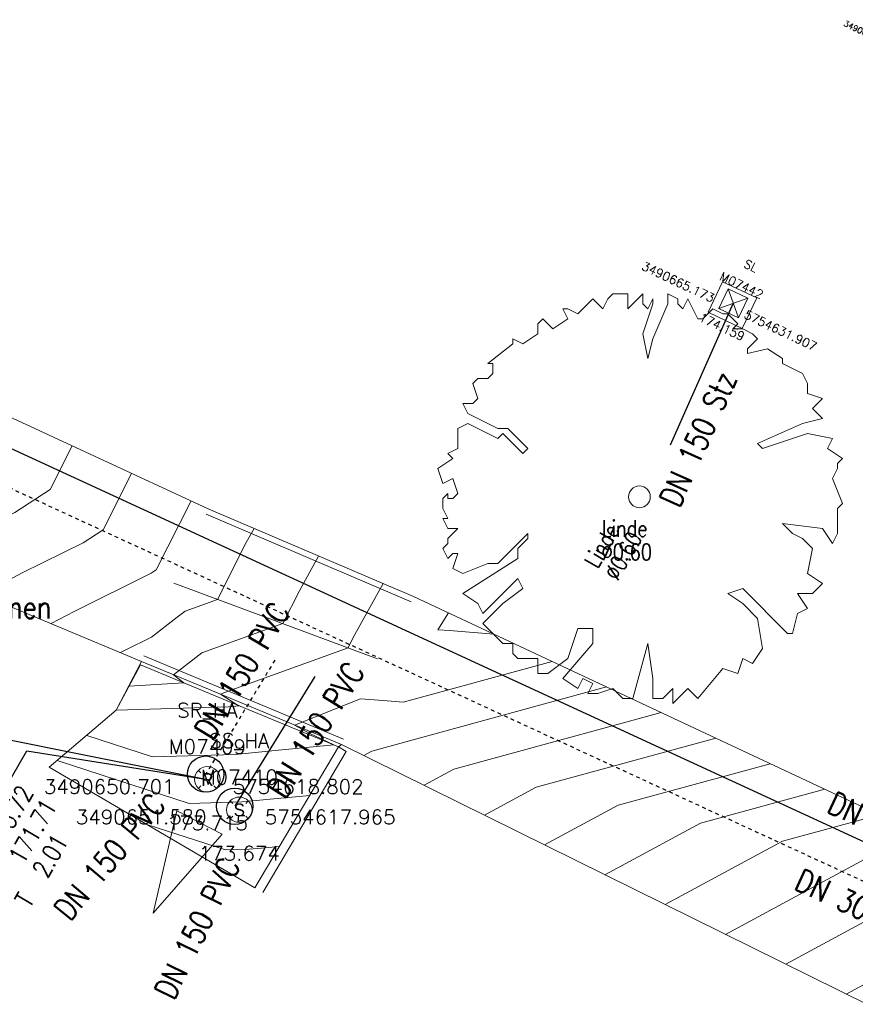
# Model space of a CAD drawing. Header units: metres. Extents: x 3490449 to 3490968, y 5754217 to 5754743.
# Tile 96 of 212: x 3490646 to 3490669, y 5754613 to 5754640. Entities that reach past the tile are written whole.
import ezdxf
from ezdxf.enums import TextEntityAlignment as Align

# ---------------------------------------------------------------- set-up
doc = ezdxf.new("R2010")
doc.units = ezdxf.units.M
doc.header["$LTSCALE"] = 0.25
doc.linetypes.add('Kartierung-07$0$AUSGEZOGEN', pattern=[0])
doc.linetypes.add('Kartierung-07$0$STRICHLINIE', pattern=[19.05, 12.7, -6.35])
for name, color, linetype, lineweight, true_color in [('Kartierung-07$0$$BRUCH', 7, 'Continuous', 18, 0x82563a), ('Kartierung-07$0$$HOEHEN_Haupt', 7, 'Continuous', 18, 0x82563a), ('Kartierung-07$0$$HOEHEN_Mittel', 7, 'Continuous', 18, 0x82563a), ('Kartierung-07$0$$P_INF_FL', 7, 'Kartierung-07$0$AUSGEZOGEN', 18, 0x82563a), ('Kartierung-07$0$$P_INF_H', 7, 'Kartierung-07$0$AUSGEZOGEN', 18, 0x82563a), ('Kartierung-07$0$$P_INF_H_Schacht', 7, 'Kartierung-07$0$AUSGEZOGEN', 18, 0x82563a), ('Kartierung-07$0$$P_INF_NR', 7, 'Kartierung-07$0$AUSGEZOGEN', 18, 0x82563a), ('Kartierung-07$0$$P_INF_NR_Schacht', 7, 'Kartierung-07$0$AUSGEZOGEN', 18, 0x82563a), ('Kartierung-07$0$$P_INF_X', 7, 'Kartierung-07$0$AUSGEZOGEN', 18, 0x82563a), ('Kartierung-07$0$$P_INF_Y', 7, 'Continuous', 18, 0x82563a), ('Kartierung-07$0$$PKT_AE', 7, 'Continuous', 18, 0x82563a), ('Kartierung-07$0$$PKT_SL', 7, 'Continuous', 18, 0x82563a), ('Kartierung-07$0$B_Bau', 7, 'Continuous', 18, 0x82563a), ('Kartierung-07$0$B_Baum', 7, 'Continuous', 18, 0x82563a), ('Kartierung-07$0$B_Befestigt', 7, 'Continuous', 18, 0x82563a), ('Kartierung-07$0$B_Bord', 7, 'Continuous', 18, 0x82563a), ('Kartierung-07$0$B_Gelaendeknick', 7, 'Continuous', 18, 0x82563a), ('Kartierung-07$0$B_Mauer', 7, 'Kartierung-07$0$AUSGEZOGEN', 18, 0x82563a), ('Kartierung-07$0$B_Rinne', 7, 'Continuous', 18, 0x82563a), ('Kartierung-07$0$B_Schrift_Baum', 7, 'Continuous', 18, 0x82563a), ('Kartierung-07$0$B_Schrift_Baum_60Grad', 7, 'Continuous', 18, 0x82563a), ('Kartierung-07$0$B_Zufahrt_Zugang', 7, 'Continuous', 18, 0x82563a), ('Kartierung-07$0$Hilfe_DGM', 7, 'Continuous', 18, 0x82563a), ('Kartierung-07$0$SYM_AE', 7, 'Kartierung-07$0$AUSGEZOGEN', 18, 0x82563a), ('Kartierung-07$0$SYM_SL', 7, 'Kartierung-07$0$AUSGEZOGEN', 18, 0x82563a), ('Kartierung-07$0$SYM_SR_HA', 7, 'Kartierung-07$0$AUSGEZOGEN', 18, 0x82563a), ('Kartierung-07$0$SYM_SS_HA', 7, 'Kartierung-07$0$AUSGEZOGEN', 18, 0x82563a)]:
    doc.layers.add(name, color=color, linetype=linetype, lineweight=lineweight, true_color=true_color)
doc.layers.add('Kartierung-07$0$$PKT_SR_HA', color=7, linetype='Continuous', lineweight=18)
doc.layers.add('Kartierung-07$0$$PKT_SS_HA', color=7, linetype='Continuous', lineweight=18)
for name, color, linetype, true_color in [('Kartierung-07$0$B_RW-Leitung_Aus', 7, 'Kartierung-07$0$STRICHLINIE', 0x82563a), ('Kartierung-07$0$B_RW-Leitung_HA_Aus', 7, 'Kartierung-07$0$STRICHLINIE', 0x82563a), ('Kartierung-07$0$B_RW-Leitung_HA_Schrift_Aus', 7, 'Continuous', 0x82563a), ('Kartierung-07$0$B_RW-Leitung_Schrift_Aus', 7, 'Kartierung-07$0$AUSGEZOGEN', 0x82563a), ('Kartierung-07$0$B_SW-Leitung_AUS', 7, 'Continuous', 0x82563a), ('Kartierung-07$0$B_SW-Leitung_HA_Aus', 7, 'Continuous', 0x82563a), ('Kartierung-07$0$B_SW-Leitung_HA_Schrift_Aus', 7, 'Continuous', 0x82563a), ('Kartierung-07$0$B_SW_Leitung_Schrift_AUS', 7, 'Continuous', 0x82563a)]:
    doc.layers.add(name, color=color, linetype=linetype, true_color=true_color)
for name, color, linetype in [('Kartierung-07$0$B_RW-Leitung_HA_Schrift', 7, 'Continuous'), ('Kartierung-07$0$B_RW_Schacht_HA', 7, 'Continuous'), ('Kartierung-07$0$B_Schachtschrift_RW_HA', 7, 'Continuous'), ('Kartierung-07$0$B_Schachtschrift_RW_HA_60Grad', 7, 'Continuous'), ('Kartierung-07$0$B_SW-Leitung_HA', 7, 'Continuous'), ('Kartierung-07$0$B_SW-Leitung_HA_Schrift', 7, 'Continuous'), ('Kartierung-07$0$B_SW_Schacht_HA', 7, 'Continuous')]:
    doc.layers.add(name, color=color, linetype=linetype)
doc.styles.add('Kartierung-07$0$2', font='TXT')
doc.styles.add('Kartierung-07$0$STANDARD', font='romans.shx', dxfattribs={"width": 0.8})

# ---------------------------------------------------------------- blocks, each defined once
blk = doc.blocks.new('Kartierung-07$0$PKT_SL')
at = {"layer": 'Kartierung-07$0$SYM_SL'}
for p, q in [((-0.5, -0.5), (0.5, 0.5)), ((0.5, -0.5), (-0.5, 0.5)), ((0.5, 0.5), (-0.5, 0.5)), ((-0.5, 0.5), (-0.5, -0.5)), ((0.5, -0.5), (0.5, 0.5)), ((-0.5, -0.5), (0.5, -0.5))]:
    blk.add_line(p, q, dxfattribs=at)
at = {"layer": 'Kartierung-07$0$$P_INF_FL', "style": 'Kartierung-07$0$STANDARD'}
blk.add_attdef('CODE', text='', height=0.8, dxfattribs=at).set_placement((0, 1.7), align=Align.CENTER)
at = {"layer": 'Kartierung-07$0$$P_INF_H', "style": 'Kartierung-07$0$STANDARD'}
blk.add_attdef('H', text='', height=0.8, dxfattribs=at).set_placement((0, -1.4), align=Align.CENTER)
at = {"layer": 'Kartierung-07$0$$P_INF_NR', "style": 'Kartierung-07$0$STANDARD'}
blk.add_attdef('NR', text='', height=0.8, dxfattribs=at).set_placement((0, 0.7), align=Align.CENTER)
at = {"layer": 'Kartierung-07$0$$P_INF_X', "style": 'Kartierung-07$0$STANDARD'}
blk.add_attdef('X', text='', height=0.8, dxfattribs=at).set_placement((-0.9, -0.4), align=Align.RIGHT)
blk.add_attdef('Y', (0.7, -0.4), '', height=0.8, dxfattribs=at)
blk = doc.blocks.new('Kartierung-07$0$PKT_AE')
at = {"layer": 'Kartierung-07$0$SYM_AE'}
for p, q in [((-0.25, 0.25), (-0.25, -0.25)), ((0.25, 0.25), (-0.25, 0.25)), ((-0.125, 0.2), (-0.125, -0.2)), ((0, 0.2), (0, -0.2)), ((0.125, 0.2), (0.125, -0.2)), ((0.25, -0.25), (0.25, 0.25)), ((-0.25, -0.25), (0.25, -0.25))]:
    blk.add_line(p, q, dxfattribs=at)
at = {"layer": 'Kartierung-07$0$$P_INF_FL', "style": 'Kartierung-07$0$STANDARD'}
blk.add_attdef('CODE', text='', height=0.8, dxfattribs=at).set_placement((0, 1.7), align=Align.CENTER)
at = {"layer": 'Kartierung-07$0$$P_INF_H', "style": 'Kartierung-07$0$STANDARD'}
blk.add_attdef('H', text='', height=0.8, dxfattribs=at).set_placement((0, -1.4), align=Align.CENTER)
at = {"layer": 'Kartierung-07$0$$P_INF_NR', "style": 'Kartierung-07$0$STANDARD'}
blk.add_attdef('NR', text='', height=0.8, dxfattribs=at).set_placement((0, 0.7), align=Align.CENTER)
at = {"layer": 'Kartierung-07$0$$P_INF_X', "style": 'Kartierung-07$0$STANDARD'}
blk.add_attdef('X', text='', height=0.8, dxfattribs=at).set_placement((-0.9, -0.4), align=Align.RIGHT)
blk.add_attdef('Y', (0.7, -0.4), '', height=0.8, dxfattribs=at)
blk = doc.blocks.new('Kartierung-07$0$Zufahrt')
at = {"layer": 'Kartierung-07$0$B_Zufahrt_Zugang'}
for p, q in [((-0.7, -2.8), (0, 0)), ((0, 0), (0.7, -2.8)), ((-0.7, -2.8), (0.7, -2.8))]:
    blk.add_line(p, q, dxfattribs=at)
blk = doc.blocks.new('Kartierung-07$0$B_Baum')
at = {"layer": 'Kartierung-07$0$B_Baum'}
blk.add_lwpolyline([(-0.4417, -0.1918), (-0.4667, -0.1793), (-0.4542, -0.1418), (-0.4667, -0.1418), (-0.4792, -0.1543), (-0.4917, -0.1293), (-0.4792, -0.1168), (-0.4792, -0.1043), (-0.4542, -0.0793), (-0.4792, -0.0793), (-0.4917, -0.0543), (-0.4792, -0.0543), (-0.4917, -0.0293), (-0.4917, -0.0043), (-0.4792, 0.0082), (-0.4792, -0.0043), (-0.4667, -0.0043), (-0.4542, 0.0082), (-0.4667, 0.0457), (-0.4917, 0.0332), (-0.5042, 0.0707), (-0.4667, 0.0957), (-0.4792, 0.1082), (-0.4542, 0.1207), (-0.4542, 0.1457), (-0.4542, 0.1707), (-0.4292, 0.1832), (-0.3542, 0.1457), (-0.3417, 0.1582), (-0.2917, 0.1082), (-0.2792, 0.1207), (-0.3292, 0.1707), (-0.3542, 0.1707), (-0.4292, 0.2082), (-0.4417, 0.2332), (-0.4167, 0.2332), (-0.4042, 0.2457), (-0.4167, 0.2832), (-0.4042, 0.2957), (-0.3792, 0.2957), (-0.3667, 0.3082), (-0.3667, 0.3332), (-0.3792, 0.3332), (-0.3167, 0.3832), (-0.3167, 0.3957), (-0.2917, 0.3832), (-0.2542, 0.4082), (-0.2542, 0.4332), (-0.2417, 0.4457), (-0.2167, 0.4207), (-0.1792, 0.4457), (-0.1917, 0.4707), (-0.1792, 0.4707), (-0.1542, 0.4582), (-0.1292, 0.4832), (-0.1167, 0.4957), (-0.0917, 0.4707), (-0.0792, 0.4957), (-0.0667, 0.5082), (-0.0292, 0.5082), (-0.0292, 0.4707), (-0.0167, 0.4832), (0.0083, 0.5082), (0.0083, 0.4832), (0.0208, 0.4707), (0.0333, 0.4957), (0.0333, 0.4832), (0.0083, 0.4082), (0.0208, 0.3457), (0.0333, 0.3957), (0.0708, 0.4832), (0.0708, 0.5082), (0.0958, 0.4957), (0.0958, 0.4832), (0.1083, 0.4707), (0.1208, 0.4957), (0.1333, 0.4707), (0.1458, 0.4457), (0.1583, 0.4457), (0.1833, 0.4707), (0.2083, 0.4582), (0.2208, 0.4582), (0.2458, 0.4332), (0.2333, 0.4207), (0.2583, 0.4207), (0.2833, 0.4082), (0.2958, 0.3957), (0.2708, 0.3707), (0.2708, 0.3582), (0.3208, 0.3707), (0.3583, 0.3457), (0.3583, 0.3332), (0.4083, 0.3082), (0.4208, 0.2832), (0.4208, 0.2582), (0.4583, 0.2457), (0.4333, 0.2207), (0.4583, 0.1957), (0.4083, 0.1832), (0.2958, 0.1332), (0.3083, 0.1207), (0.4208, 0.1582), (0.4833, 0.1457), (0.4708, 0.1207), (0.5083, 0.0957), (0.4958, 0.0832), (0.4958, 0.0707), (0.4833, 0.0457), (0.5083, -0.0168), (0.4958, -0.0293), (0.4958, -0.0918), (0.4833, -0.1168), (0.4583, -0.0793), (0.3583, -0.0668), (0.3833, -0.0918), (0.4083, -0.1043), (0.4333, -0.1293), (0.4208, -0.1918), (0.4583, -0.2168), (0.4333, -0.2418), (0.3958, -0.2418), (0.4208, -0.2793), (0.3958, -0.2918), (0.3833, -0.3418), (0.3708, -0.3418), (0.2583, -0.2293), (0.2208, -0.2418), (0.2583, -0.2668), (0.2958, -0.3043), (0.3083, -0.3793), (0.2833, -0.4168), (0.2583, -0.4043), (0.2458, -0.4418), (0.2083, -0.4293), (0.1458, -0.5043), (0.1208, -0.4793), (0.0833, -0.5168), (0.0833, -0.4793), (0.0583, -0.5043), (0.0333, -0.5043), (0.0333, -0.4543), (0.0208, -0.3668), (-0.0167, -0.5043), (-0.0417, -0.5043), (-0.0667, -0.4793), (-0.1042, -0.4918), (-0.1292, -0.4918), (-0.1167, -0.4668), (-0.1417, -0.4543), (-0.1542, -0.4793), (-0.1917, -0.4543), (-0.1167, -0.3668), (-0.1167, -0.3293), (-0.1542, -0.3293), (-0.1792, -0.4043), (-0.2292, -0.4418), (-0.2542, -0.4418), (-0.2542, -0.4043), (-0.3042, -0.4043), (-0.3167, -0.3918), (-0.3167, -0.3668), (-0.3417, -0.3668), (-0.3917, -0.3168), (-0.3417, -0.2668), (-0.2917, -0.2293), (-0.3042, -0.2043), (-0.3917, -0.2918), (-0.4042, -0.2668), (-0.4417, -0.2418), (-0.3042, -0.1543), (-0.3042, -0.1293), (-0.2792, -0.1043), (-0.2792, -0.0918), (-0.3542, -0.1668), (-0.3792, -0.1668), (-0.4417, -0.1918)], dxfattribs=at)
blk = doc.blocks.new('Kartierung-07$0$PKT_SR_HA')
at = {"layer": 'Kartierung-07$0$SYM_SR_HA'}
for p, q in [((-0.247, 0.247), (-0.177, 0.177)), ((0.177, 0.177), (0.247, 0.247)), ((0.177, 0.177), (0.247, 0.247)), ((-0.247, -0.247), (-0.177, -0.177)), ((0.177, -0.177), (0.247, -0.247))]:
    blk.add_line(p, q, dxfattribs=at)
blk.add_circle((0, 0), 0.35, dxfattribs=at)
at = {"layer": 'Kartierung-07$0$$P_INF_FL', "style": 'Kartierung-07$0$STANDARD'}
blk.add_attdef('CODE', text='', height=0.8, dxfattribs=at).set_placement((0, 1.7), align=Align.CENTER)
at = {"layer": 'Kartierung-07$0$$P_INF_H_Schacht', "style": 'Kartierung-07$0$STANDARD'}
blk.add_attdef('H', text='', height=0.8, dxfattribs=at).set_placement((0, -1.4), align=Align.CENTER)
at = {"layer": 'Kartierung-07$0$$P_INF_NR_Schacht', "style": 'Kartierung-07$0$STANDARD'}
blk.add_attdef('NR', text='', height=0.8, dxfattribs=at).set_placement((0, 0.7), align=Align.CENTER)
at = {"layer": 'Kartierung-07$0$$P_INF_X', "style": 'Kartierung-07$0$STANDARD'}
blk.add_attdef('X', text='', height=0.8, dxfattribs=at).set_placement((-0.9, -0.4), align=Align.RIGHT)
blk.add_attdef('Y', (0.7, -0.4), '', height=0.8, dxfattribs=at)
at = {"layer": 'Kartierung-07$0$SYM_SR_HA', "style": 'Kartierung-07$0$2'}
blk.add_text('R', height=0.35, dxfattribs=at).set_placement((0, -0.178), align=Align.CENTER)
blk = doc.blocks.new('Kartierung-07$0$PKT_SS_HA')
at = {"layer": 'Kartierung-07$0$SYM_SS_HA'}
for p, q in [((-0.247, 0.247), (-0.177, 0.177)), ((0.177, 0.177), (0.247, 0.247)), ((0.177, 0.177), (0.247, 0.247)), ((-0.247, -0.247), (-0.177, -0.177)), ((0.177, -0.177), (0.247, -0.247))]:
    blk.add_line(p, q, dxfattribs=at)
blk.add_circle((0, 0), 0.35, dxfattribs=at)
at = {"layer": 'Kartierung-07$0$$P_INF_FL', "style": 'Kartierung-07$0$STANDARD'}
blk.add_attdef('CODE', text='', height=0.8, dxfattribs=at).set_placement((0, 1.7), align=Align.CENTER)
at = {"layer": 'Kartierung-07$0$$P_INF_H_Schacht', "style": 'Kartierung-07$0$STANDARD'}
blk.add_attdef('H', text='', height=0.8, dxfattribs=at).set_placement((0, -1.4), align=Align.CENTER)
at = {"layer": 'Kartierung-07$0$$P_INF_NR_Schacht', "style": 'Kartierung-07$0$STANDARD'}
blk.add_attdef('NR', text='', height=0.8, dxfattribs=at).set_placement((0, 0.7), align=Align.CENTER)
at = {"layer": 'Kartierung-07$0$$P_INF_X', "style": 'Kartierung-07$0$STANDARD'}
blk.add_attdef('X', text='', height=0.8, dxfattribs=at).set_placement((-0.9, -0.4), align=Align.RIGHT)
blk.add_attdef('Y', (0.7, -0.4), '', height=0.8, dxfattribs=at)
at = {"layer": 'Kartierung-07$0$SYM_SS_HA', "style": 'Kartierung-07$0$2'}
blk.add_text('S', height=0.35, dxfattribs=at).set_placement((0, -0.178), align=Align.CENTER)
blk = doc.blocks.new('Kartierung-07$0$B_Schachtbeschriftung')
blk.add_line((0, 0), (8.186, 0))
at = {"style": 'Kartierung-07$0$STANDARD', "width": 0.8}
for s, p in [('D ', (0.75, -0.5)), ('S ', (0.75, -2)), ('T ', (0.75, -3.5))]:
    blk.add_text(s, height=1, dxfattribs=at).set_placement(p, align=Align.TOP_LEFT)
at = {"ltscale": 0.02, "style": 'Kartierung-07$0$STANDARD', "width": 0.8}
for tag, p, height in [('NUMMER', (0.759, 0.479), 1.5), ('DECKEL', (2.627, -1.5), 1), ('SOHLE', (2.625, -2.996), 1), ('TIEFE', (2.628, -4.501), 1)]:
    blk.add_attdef(tag, p, '', height=height, dxfattribs=at)
at = {"ltscale": 0.02, "style": 'Kartierung-07$0$STANDARD', "width": 0.8, "flags": 1}
blk.add_attdef('FOTO', (1.057, -6.131), '', height=1, dxfattribs=at)

msp = doc.modelspace()

# ---------------------------------------------------------------- linework, layer by layer
at = {"layer": 'Kartierung-07$0$$BRUCH', "ltscale": 0.02}
for p, q in [((3490656.374, 5754623.836), (3490650.727, 5754626.245)), ((3490649.778, 5754624.203), (3490655.381, 5754622.122)), ((3490650.998, 5754621.171), (3490648.887, 5754622.05)), ((3490648.193, 5754620.706), (3490648.859, 5754621.953)), ((3490648.859, 5754621.953), (3490651.25, 5754620.967)), ((3490654.39, 5754619.764), (3490650.998, 5754621.171)), ((3490651.25, 5754620.967), (3490654.308, 5754619.694)), ((3490646.35, 5754619.135), (3490648.193, 5754620.706)), ((3490652.009, 5754615.82), (3490654.308, 5754619.694))]:
    msp.add_line(p, q, dxfattribs=at)
at = {"layer": 'Kartierung-07$0$$HOEHEN_Haupt', "ltscale": 0.02}
for points in [[(3490648.601, 5754621.497), (3490648.547, 5754621.369), (3490650.045, 5754621.456), (3490650.061, 5754621.457), (3490650.059, 5754621.459), (3490650.054, 5754621.462), (3490649.811, 5754621.644), (3490649.772, 5754621.682), (3490650.013, 5754621.869), (3490650.55, 5754622.285), (3490652.777, 5754623.089), (3490653.245, 5754624.014), (3490653.764, 5754624.95)], [(3490664.691, 5754619.937), (3490659.749, 5754618.588), (3490658.324, 5754617.818)], [(3490672.198, 5754616.418), (3490671.056, 5754616.106), (3490666.624, 5754613.713)]]:
    msp.add_lwpolyline(points, dxfattribs=at)
at = {"layer": 'Kartierung-07$0$$HOEHEN_Mittel', "ltscale": 0.02}
for points in [[(3490642.57, 5754624.687), (3490644.178, 5754625.544), (3490645.406, 5754626.151), (3490646.373, 5754626.781), (3490646.979, 5754627.981)], [(3490644.484, 5754623.888), (3490645.605, 5754624.485), (3490647.282, 5754625.315), (3490647.835, 5754625.674), (3490648.616, 5754627.223)], [(3490646.398, 5754623.089), (3490647.032, 5754623.426), (3490649.159, 5754624.479), (3490649.296, 5754624.568), (3490650.252, 5754626.465)], [(3490648.313, 5754622.29), (3490648.459, 5754622.368), (3490649.163, 5754622.716), (3490649.872, 5754623.267), (3490650.088, 5754623.434), (3490650.981, 5754623.756), (3490651.773, 5754625.319), (3490651.988, 5754625.707)], [(3490655.539, 5754624.192), (3490654.718, 5754622.709), (3490654.573, 5754622.422), (3490651.272, 5754621.23), (3490651.059, 5754621.146), (3490651.452, 5754620.897), (3490651.587, 5754620.827), (3490651.275, 5754620.797), (3490648.193, 5754620.706), (3490648.193, 5754620.706)], [(3490657.333, 5754623.387), (3490657.048, 5754622.921), (3490657.369, 5754622.896), (3490658.582, 5754622.801)], [(3490660.187, 5754622.049), (3490656.094, 5754620.931), (3490655.541, 5754620.974), (3490654.919, 5754621.023), (3490653.103, 5754620.298), (3490653.523, 5754620.069), (3490654.178, 5754619.748), (3490652.655, 5754619.603), (3490651.468, 5754619.491), (3490649.195, 5754619.424), (3490647.381, 5754620.014)], [(3490661.688, 5754621.345), (3490655.227, 5754619.58), (3490655.004, 5754619.46)], [(3490663.19, 5754620.641), (3490657.488, 5754619.084), (3490656.664, 5754618.639)], [(3490653.517, 5754618.361), (3490652.425, 5754618.257), (3490651.66, 5754618.184), (3490650.196, 5754618.141), (3490646.569, 5754619.322)], [(3490666.193, 5754619.234), (3490662.011, 5754618.091), (3490659.984, 5754616.997)], [(3490667.694, 5754618.53), (3490664.272, 5754617.595), (3490661.644, 5754616.176)], [(3490669.196, 5754617.826), (3490666.533, 5754617.099), (3490663.304, 5754615.355)], [(3490652.684, 5754616.957), (3490652.195, 5754616.911), (3490651.853, 5754616.878), (3490651.198, 5754616.859), (3490649.033, 5754617.564)], [(3490670.697, 5754617.122), (3490668.795, 5754616.603), (3490664.964, 5754614.534)], [(3490673.7, 5754615.714), (3490673.318, 5754615.61), (3490668.284, 5754612.892)]]:
    msp.add_lwpolyline(points, dxfattribs=at)
at = {"layer": 'Kartierung-07$0$B_Bau', "ltscale": 0.02}
for p, q in [((3490664.878, 5754632.498, 174.159), (3490664.48, 5754631.66, 174.159)), ((3490665.82, 5754632.059), (3490664.878, 5754632.498)), ((3490665.42, 5754631.214, 174.159), (3490665.82, 5754632.059, 174.159)), ((3490664.48, 5754631.66, 174.159), (3490665.42, 5754631.214, 174.159))]:
    msp.add_line(p, q, dxfattribs=at)
at = {"layer": 'Kartierung-07$0$B_Baum'}
msp.add_circle((3490662.592, 5754626.579, 174.075), 0.3, dxfattribs=at)
at = {"layer": 'Kartierung-07$0$B_Befestigt', "ltscale": 0.02}
for points in [[(3490654.39, 5754619.764), (3490650.998, 5754621.171), (3490648.887, 5754622.05)], [(3490646.35, 5754619.135), (3490648.193, 5754620.706), (3490648.859, 5754621.953), (3490651.25, 5754620.967), (3490654.308, 5754619.694)]]:
    msp.add_lwpolyline(points, dxfattribs=at)
at = {"layer": 'Kartierung-07$0$B_Bord', "ltscale": 0.02}
msp.add_lwpolyline([(3490656.374, 5754623.836), (3490650.727, 5754626.245)], dxfattribs=at)
at = {"layer": 'Kartierung-07$0$B_Gelaendeknick', "ltscale": 0.02}
msp.add_lwpolyline([(3490649.778, 5754624.203), (3490655.381, 5754622.122)], dxfattribs=at)
at = {"layer": 'Kartierung-07$0$B_Mauer', "ltscale": 0.02}
for points in [[(3490652.009, 5754615.82), (3490654.308, 5754619.694)], [(3490654.308, 5754619.694), (3490654.523, 5754619.566)], [(3490654.523, 5754619.566), (3490652.224, 5754615.692)]]:
    msp.add_lwpolyline(points, dxfattribs=at)
at = {"layer": 'Kartierung-07$0$B_Rinne', "ltscale": 0.02}
for points in [[(3490656.311, 5754623.689), (3490650.664, 5754626.098)], [(3490654.451, 5754619.912), (3490651.059, 5754621.319), (3490648.949, 5754622.198)]]:
    msp.add_lwpolyline(points, dxfattribs=at)
at = {"layer": 'Kartierung-07$0$B_RW-Leitung_Aus', "ltscale": 0.02}
msp.add_line((3490634.164, 5754631.944), (3490685.748, 5754608.167), dxfattribs=at)
at = {"layer": 'Kartierung-07$0$B_RW-Leitung_HA_Aus', "ltscale": 0.01}
msp.add_line((3490652.557, 5754622.082), (3490650.656, 5754618.946), dxfattribs=at)
at = {"layer": 'Kartierung-07$0$B_RW_Schacht_HA', "ltscale": 0.02}
msp.add_circle((3490650.656, 5754618.946), 0.5, dxfattribs=at)
at = {"layer": 'Kartierung-07$0$B_Schachtschrift_RW_HA', "ltscale": 0.02}
msp.add_lwpolyline([(3490641.624, 5754620.614), (3490650.701, 5754618.802)], dxfattribs=at)
at = {"layer": 'Kartierung-07$0$B_Schachtschrift_RW_HA_60Grad', "ltscale": 0.02}
msp.add_lwpolyline([(3490645.73, 5754619.588), (3490650.701, 5754618.802)], dxfattribs=at)
at = {"layer": 'Kartierung-07$0$B_SW-Leitung_AUS', "ltscale": 0.02}
msp.add_line((3490635.34, 5754632.499), (3490684.693, 5754609.737), dxfattribs=at)
at = {"layer": 'Kartierung-07$0$B_SW-Leitung_HA', "ltscale": 0.02}
msp.add_line((3490665.173, 5754631.907, 174.159), (3490663.436, 5754627.997, 174.159), dxfattribs=at)
at = {"layer": 'Kartierung-07$0$B_SW-Leitung_HA_Aus', "ltscale": 0.02}
msp.add_line((3490653.656, 5754621.629, 153.962), (3490651.455, 5754618.06), dxfattribs=at)
at = {"layer": 'Kartierung-07$0$B_SW_Schacht_HA', "ltscale": 0.02}
msp.add_circle((3490651.455, 5754618.06), 0.5, dxfattribs=at)
at = {"layer": 'Kartierung-07$0$Hilfe_DGM', "ltscale": 0.02}
msp.add_lwpolyline([(3490679.389, 5754607.4), (3490654.39, 5754619.764), (3490654.308, 5754619.694), (3490652.009, 5754615.82), (3490646.35, 5754619.135), (3490648.193, 5754620.706), (3490648.887, 5754622.05), (3490638.99, 5754626.181), (3490637.137, 5754624.653), (3490635.725, 5754622.249), (3490632.384, 5754623.948), (3490633.973, 5754626.479), (3490634.353, 5754628.113), (3490634.673, 5754630.574), (3490632.711, 5754631.36), (3490639.606, 5754633.169), (3490640.33, 5754631.813), (3490641.332, 5754630.597), (3490650.727, 5754626.245), (3490656.374, 5754623.836), (3490682.217, 5754611.722)], dxfattribs=at)

# ---------------------------------------------------------------- block references
at = {"layer": 'Kartierung-07$0$$PKT_AE'}
ref = msp.add_blockref('Kartierung-07$0$PKT_AE', (3490669.888, 5754638.921, 173.535), dxfattribs=dict(at, xscale=0.4000000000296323, yscale=0.4000000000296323, zscale=0.4000000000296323, rotation=334.463465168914))
ref.add_attrib('Y', '5754638.921', (3490670.072, 5754638.656, 173.535), dxfattribs={"layer": 'Kartierung-07$0$$P_INF_X', "height": 0.16, "rotation": 334.4635, "style": 'Kartierung-07$0$STANDARD'})
ref.add_attrib('X', '3490669.888', dxfattribs={"layer": 'Kartierung-07$0$$P_INF_X', "height": 0.16, "rotation": 334.4635, "style": 'Kartierung-07$0$STANDARD'}).set_placement((3490669.494, 5754638.932, 173.535), align=Align.RIGHT)
ref.add_attrib('H', '173.535', dxfattribs={"layer": 'Kartierung-07$0$$P_INF_H', "height": 0.16, "rotation": 334.4635, "style": 'Kartierung-07$0$STANDARD'}).set_placement((3490669.647, 5754638.416, 173.535), align=Align.CENTER)
ref.add_attrib('CODE', 'AE', dxfattribs={"layer": 'Kartierung-07$0$$P_INF_FL', "height": 0.16, "rotation": 334.4635, "style": 'Kartierung-07$0$STANDARD'}).set_placement((3490670.181, 5754639.535, 173.535), align=Align.CENTER)
ref.add_attrib('NR', 'M07443', dxfattribs={"layer": 'Kartierung-07$0$$P_INF_NR', "height": 0.16, "rotation": 334.4635, "style": 'Kartierung-07$0$STANDARD'}).set_placement((3490670.009, 5754639.174, 173.535), align=Align.CENTER)
at = {"layer": 'Kartierung-07$0$$PKT_SL'}
ref = msp.add_blockref('Kartierung-07$0$PKT_SL', (3490665.173, 5754631.907, 174.159), dxfattribs=dict(at, xscale=0.5999999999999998, yscale=0.5999999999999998, zscale=0.5999999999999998, rotation=334.6504813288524))
ref.add_attrib('Y', '5754631.907', (3490665.45, 5754631.51, 174.159), dxfattribs={"layer": 'Kartierung-07$0$$P_INF_Y', "height": 0.24, "rotation": 334.6505, "style": 'Kartierung-07$0$STANDARD'})
ref.add_attrib('X', '3490665.173', dxfattribs={"layer": 'Kartierung-07$0$$P_INF_X', "height": 0.24, "rotation": 334.6505, "style": 'Kartierung-07$0$STANDARD'}).set_placement((3490664.582, 5754631.921, 174.159), align=Align.RIGHT)
ref.add_attrib('H', '174.159', dxfattribs={"layer": 'Kartierung-07$0$$P_INF_H', "height": 0.24, "rotation": 334.6505, "style": 'Kartierung-07$0$STANDARD'}).set_placement((3490664.813, 5754631.148, 174.159), align=Align.CENTER)
ref.add_attrib('CODE', 'SL', dxfattribs={"layer": 'Kartierung-07$0$$P_INF_FL', "height": 0.24, "rotation": 334.6505, "style": 'Kartierung-07$0$STANDARD'}).set_placement((3490665.61, 5754632.829, 174.159), align=Align.CENTER)
ref.add_attrib('NR', 'M07442', dxfattribs={"layer": 'Kartierung-07$0$$P_INF_NR', "height": 0.24, "rotation": 334.6505, "style": 'Kartierung-07$0$STANDARD'}).set_placement((3490665.353, 5754632.287, 174.159), align=Align.CENTER)
at = {"layer": 'Kartierung-07$0$$PKT_SR_HA'}
ref = msp.add_blockref('Kartierung-07$0$PKT_SR_HA', (3490650.701, 5754618.802, 173.715), dxfattribs=at)
ref.add_attrib('Y', '5754618.802', (3490651.401, 5754618.402, 173.715), dxfattribs={"layer": 'Kartierung-07$0$$P_INF_X', "height": 0.4, "style": 'Kartierung-07$0$STANDARD'})
ref.add_attrib('X', '3490650.701', dxfattribs={"layer": 'Kartierung-07$0$$P_INF_X', "height": 0.4, "style": 'Kartierung-07$0$STANDARD'}).set_placement((3490649.801, 5754618.402, 173.715), align=Align.RIGHT)
ref.add_attrib('H', '173.715', dxfattribs={"layer": 'Kartierung-07$0$$P_INF_H_Schacht', "height": 0.4, "style": 'Kartierung-07$0$STANDARD'}).set_placement((3490650.701, 5754617.402, 173.715), align=Align.CENTER)
ref.add_attrib('CODE', 'SR_HA', dxfattribs={"layer": 'Kartierung-07$0$$P_INF_FL', "height": 0.4, "style": 'Kartierung-07$0$STANDARD'}).set_placement((3490650.701, 5754620.502, 173.715), align=Align.CENTER)
ref.add_attrib('NR', 'M07409', dxfattribs={"layer": 'Kartierung-07$0$$P_INF_NR_Schacht', "height": 0.4, "style": 'Kartierung-07$0$STANDARD'}).set_placement((3490650.701, 5754619.502, 173.715), align=Align.CENTER)
at = {"layer": 'Kartierung-07$0$$PKT_SS_HA'}
ref = msp.add_blockref('Kartierung-07$0$PKT_SS_HA', (3490651.58, 5754617.965, 173.674), dxfattribs=at)
ref.add_attrib('Y', '5754617.965', (3490652.28, 5754617.565, 173.674), dxfattribs={"layer": 'Kartierung-07$0$$P_INF_X', "height": 0.4, "style": 'Kartierung-07$0$STANDARD'})
ref.add_attrib('X', '3490651.580', dxfattribs={"layer": 'Kartierung-07$0$$P_INF_X', "height": 0.4, "style": 'Kartierung-07$0$STANDARD'}).set_placement((3490650.68, 5754617.565, 173.674), align=Align.RIGHT)
ref.add_attrib('H', '173.674', dxfattribs={"layer": 'Kartierung-07$0$$P_INF_H_Schacht', "height": 0.4, "style": 'Kartierung-07$0$STANDARD'}).set_placement((3490651.58, 5754616.565, 173.674), align=Align.CENTER)
ref.add_attrib('CODE', 'SS_HA', dxfattribs={"layer": 'Kartierung-07$0$$P_INF_FL', "height": 0.4, "style": 'Kartierung-07$0$STANDARD'}).set_placement((3490651.58, 5754619.665, 173.674), align=Align.CENTER)
ref.add_attrib('NR', 'M07410', dxfattribs={"layer": 'Kartierung-07$0$$P_INF_NR_Schacht', "height": 0.4, "style": 'Kartierung-07$0$STANDARD'}).set_placement((3490651.58, 5754618.665, 173.674), align=Align.CENTER)
at = {"layer": 'Kartierung-07$0$B_Baum', "xscale": 11, "yscale": 11, "zscale": 11}
msp.add_blockref('Kartierung-07$0$B_Baum', (3490662.592, 5754626.579, 330.223), dxfattribs=at)
at = {"layer": 'Kartierung-07$0$B_Schachtschrift_RW_HA_60Grad', "ltscale": 0.02, "xscale": 0.4999999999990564, "yscale": 0.4999999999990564, "zscale": 0.4999999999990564, "rotation": 59.99999999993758}
msp.add_blockref('Kartierung-07$0$B_Schachtbeschriftung', (3490643.684, 5754616.043), dxfattribs=at).add_auto_attribs({'NUMMER': 'M07409', 'DECKEL': '173.72', 'SOHLE': '171.71', 'TIEFE': '2.01'})
at = {"layer": 'Kartierung-07$0$B_Zufahrt_Zugang', "ltscale": 0.02, "rotation": 153}
msp.add_blockref('Kartierung-07$0$Zufahrt', (3490649.214, 5754615.121), dxfattribs=at)

# ---------------------------------------------------------------- texts
at = {"layer": 'Kartierung-07$0$B_RW-Leitung_HA_Schrift', "ltscale": 0.02, "style": 'Kartierung-07$0$STANDARD', "width": 0.8}
msp.add_text('DN 150 PVC', height=0.625, rotation=50.2087, dxfattribs=at).set_placement((3490646.913, 5754614.866))
at = {"layer": 'Kartierung-07$0$B_RW-Leitung_HA_Schrift_Aus', "ltscale": 0.02, "style": 'Kartierung-07$0$STANDARD', "width": 0.8}
msp.add_text('DN 150 PVC', height=0.625, rotation=59, dxfattribs=at).set_placement((3490650.848, 5754619.842))
at = {"layer": 'Kartierung-07$0$B_RW-Leitung_Schrift_Aus', "ltscale": 0.02, "style": 'Kartierung-07$0$STANDARD', "width": 0.8}
msp.add_text('DN 300 B', height=0.625, rotation=335, dxfattribs=at).set_placement((3490666.816, 5754615.795))
at = {"layer": 'Kartierung-07$0$B_Schachtschrift_RW_HA', "ltscale": 0.02, "insert": (3490639.148, 5754623.851), "char_height": 0.625, "width": 10.80758, "attachment_point": 1, "style": 'Kartierung-07$0$STANDARD'}
msp.add_mtext('\\pt7.5;Schaden nicht öffnen', dxfattribs=at)
at = {"layer": 'Kartierung-07$0$B_Schrift_Baum', "char_height": 0.45, "width": 2.01912, "attachment_point": 1, "style": 'Kartierung-07$0$STANDARD'}
for s, insert in [('Linde', (3490661.562, 5754625.932, 16.84)), ('%%C0.60', (3490661.549, 5754625.284, 235.209))]:
    msp.add_mtext(s, dxfattribs=dict(at, insert=insert))
at = {"layer": 'Kartierung-07$0$B_Schrift_Baum_60Grad', "char_height": 0.45, "width": 2.01912, "attachment_point": 1, "rotation": 60, "style": 'Kartierung-07$0$STANDARD'}
for s, insert in [('Linde', (3490661.046, 5754624.802, 16.84)), ('%%C0.60', (3490661.601, 5754624.467, 235.209))]:
    msp.add_mtext(s, dxfattribs=dict(at, insert=insert))
at = {"layer": 'Kartierung-07$0$B_SW-Leitung_HA_Schrift', "ltscale": 0.02, "style": 'Kartierung-07$0$STANDARD', "width": 0.8}
for s, rotation, p in [('DN 150 Stz', 66, (3490663.69, 5754626.246)), ('DN 150 PVC', 63.7552, (3490649.775, 5754612.692))]:
    msp.add_text(s, height=0.625, rotation=rotation, dxfattribs=at).set_placement(p)
at = {"layer": 'Kartierung-07$0$B_SW-Leitung_HA_Schrift_Aus', "ltscale": 0.02, "style": 'Kartierung-07$0$STANDARD', "width": 0.8}
msp.add_text('DN 150 PVC', height=0.625, rotation=58, dxfattribs=at).set_placement((3490652.838, 5754618.226))
at = {"layer": 'Kartierung-07$0$B_SW_Leitung_Schrift_AUS', "ltscale": 0.02, "style": 'Kartierung-07$0$STANDARD', "width": 0.8}
msp.add_text('DN 200 Stz', height=0.625, rotation=335, dxfattribs=at).set_placement((3490667.72, 5754617.917))

doc.saveas('drawing.dxf')
